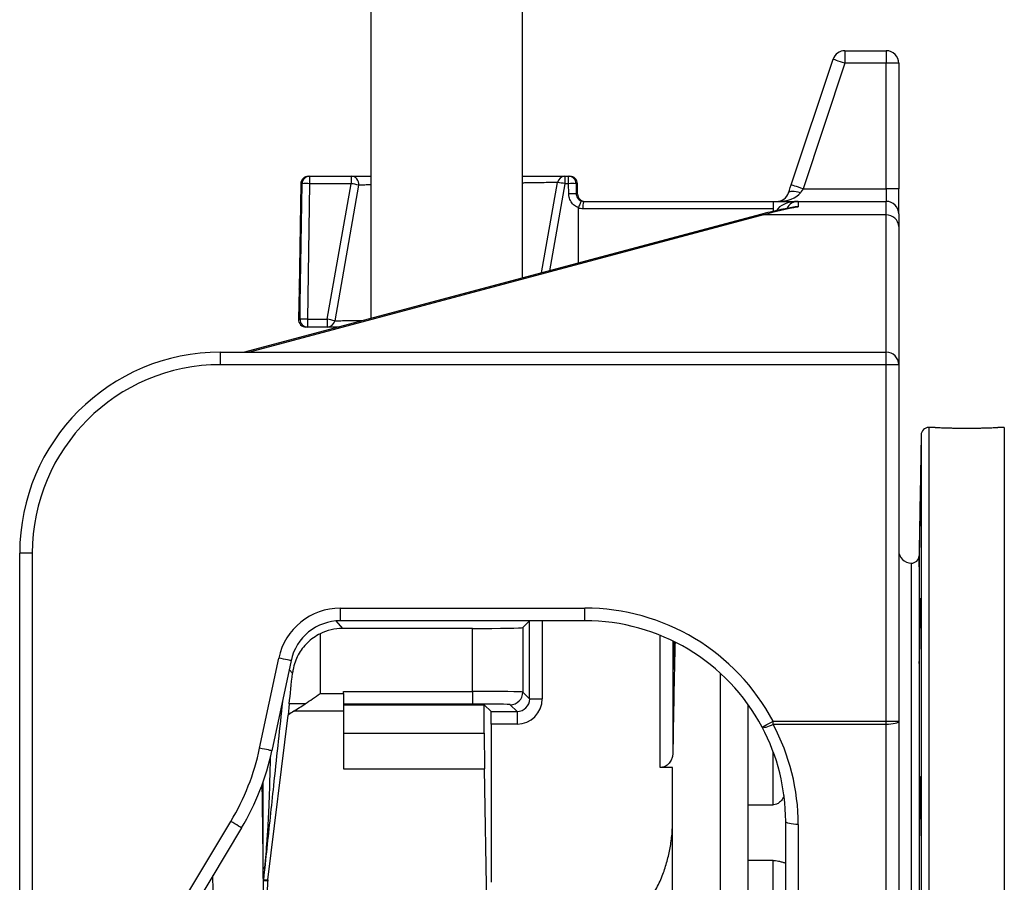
# Model space of a CAD drawing. Header units: millimetres. Extents: x 2731 to 14496, y 2048 to 15393.
# Tile 4 of 13: x 5756 to 7716, y 4368 to 6085. Entities that reach past the tile are written whole.
import ezdxf

# ---------------------------------------------------------------- set-up
doc = ezdxf.new("R2010")
doc.units = ezdxf.units.MM
doc.header["$LTSCALE"] = 5

msp = doc.modelspace()

# ---------------------------------------------------------------- linework, layer by layer
at = {"color": 7, "linetype": 'Continuous', "lineweight": 25}
for p, q in [((6455.5, 8212.5), (6455.5, 5490.3)), ((6757, 5570.7), (6757, 8212.5)), ((7399.2, 6023.2), (7399.2, 5998.2)), ((7399.2, 6023.2), (7481.2, 6023.2)), ((7481.2, 6023.2), (7481.2, 5998.2)), ((7292.2, 5756.1), (7375.5, 6006.1)), ((7399.2, 5998.2), (7315.9, 5748.2)), ((7481.2, 5998.2), (7399.2, 5998.2)), ((7506.2, 5998.2), (7481.2, 5998.2)), ((7481.2, 5748.2), (7481.2, 5998.2)), ((7506.2, 5998.2), (7506.2, 5748.2)), ((6330.9, 5773.2), (6333.3, 5773.2)), ((6333.3, 5773.2), (6333.3, 5758.5)), ((6333.3, 5773.2), (6416.2, 5773.2)), ((6416.2, 5773.2), (6416.2, 5758.5)), ((6841.7, 5773.2), (6841.7, 5758.5)), ((6841.7, 5773.2), (6849.1, 5773.2)), ((6849.1, 5758.5), (6849.1, 5773.2)), ((6849.1, 5773.2), (6851.5, 5773.2)), ((6315.9, 5758.5), (6312.3, 5548.3)), ((6333.3, 5758.5), (6329.3, 5488.5)), ((6416.2, 5758.5), (6333.3, 5758.5)), ((6368.6, 5488.5), (6416.2, 5758.5)), ((6431, 5755.6), (6383.4, 5485.6)), ((6795.2, 5580.9), (6826.9, 5760.8)), ((6849.1, 5758.5), (6841.7, 5758.5)), ((6849.4, 5738), (6849.1, 5758.5)), ((6863.9, 5758.5), (6864.2, 5738)), ((6866.8, 5738), (6866.5, 5758.5)), ((7315.9, 5748.2), (7481.2, 5748.2)), ((7481.2, 5748.2), (7481.2, 5723.2)), ((7506.2, 5748.2), (7481.2, 5748.2)), ((7506.2, 5698.2), (7506.2, 5748.2)), ((6868.4, 5600.5), (6868.5, 5709.9)), ((6868.5, 5709.9), (6868.6, 5710.5)), ((7256.2, 5708.5), (6877.5, 5708.5)), ((6879.4, 5723.2), (7256.2, 5723.2)), ((7256.2, 5723.2), (7256.2, 5708.5)), ((7256.2, 5723.2), (7306.2, 5723.2)), ((7256.2, 5708.5), (7256.2, 5703.3)), ((7306.2, 5723.2), (7306.2, 5712.1)), ((7306.2, 5723.2), (7481.2, 5723.2)), ((7481.2, 5696.3), (7481.2, 5723.2)), ((7230.8, 5697.1), (6203.8, 5423.2)), ((7481.2, 5696.3), (7237.2, 5696.3)), ((7481.2, 5423.2), (7481.2, 5696.3)), ((7506.2, 5698.2), (7506.2, 5672.9)), ((7506.2, 5672.9), (7506.2, 5398.2)), ((6312.3, 5548.2), (6311.2, 5488.5)), ((6312.3, 5551.2), (6312.3, 5548.2)), ((6312.3, 5548.2), (6312.3, 5549.3)), ((6312.3, 5548.2), (6312.3, 5548.2)), ((6329.3, 5473.2), (6326.2, 5473.2)), ((6329.3, 5488.5), (6368.6, 5488.5)), ((6329.3, 5488.5), (6329.3, 5473.2)), ((6368.6, 5473.2), (6329.3, 5473.2)), ((6368.6, 5488.5), (6368.6, 5473.2)), ((6156.2, 5398.2), (6156.2, 5423.2)), ((6156.2, 5423.2), (7481.2, 5423.2)), ((7481.2, 5398.2), (7481.2, 5423.2)), ((7481.2, 5398.2), (6156.2, 5398.2)), ((7506.2, 5398.2), (7481.2, 5398.2)), ((7481.2, 4688.5), (7481.2, 5398.2)), ((7506.2, 5398.2), (7506.2, 4688.5)), ((7578.9, 5273.2), (7565.9, 5273.2)), ((7716.5, 5273.2), (7703.7, 5273.2)), ((7550.9, 5258.5), (7546.7, 5018)), ((5781.2, 5023.2), (5756.2, 5023.2)), ((5756.2, 4098.7), (5756.2, 5023.2)), ((5781.2, 5023.2), (5781.2, 4098.7)), ((7531.2, 5003.2), (7531.2, 2593.2)), ((6394.7, 4888.7), (6394.7, 4913.7)), ((6394.7, 4913.7), (6881.2, 4913.7)), ((6881.2, 4888.7), (6881.2, 4913.7)), ((6881.2, 4888.7), (6394.7, 4888.7)), ((6771.5, 4888.5), (6757.9, 4874.9)), ((6771.5, 4888.5), (6771.6, 4888.7)), ((6771.5, 4732.9), (6771.5, 4888.5)), ((6354.5, 4862.8), (6354.5, 4743.9)), ((6657.9, 4873.2), (6399, 4873.2)), ((6657.9, 4747.8), (6657.9, 4873.2)), ((6757.9, 4874.9), (6757.9, 4746.5)), ((7056.6, 4848.1), (7056.6, 4625.4)), ((6233.9, 4635), (6272, 4814.3)), ((6296.5, 4809.1), (6258.3, 4629.8)), ((7151.2, 3805.9), (7151.2, 4783.8)), ((6354.5, 4743.9), (6401.2, 4743.9)), ((6401.2, 4747.8), (6657.9, 4747.8)), ((6401.2, 4743.9), (6401.2, 4747.8)), ((6401.2, 4743.9), (6401.2, 4708.6)), ((6657.9, 4747.8), (6657.9, 4722.8)), ((6757.9, 4746.5), (6771.5, 4732.9)), ((6771.5, 4732.9), (6796.5, 4732.9)), ((6292.8, 4722.9), (6290.4, 4700.4)), ((6401.2, 4708.6), (6302, 4708.6)), ((6657.9, 4722.8), (6401.2, 4722.8)), ((6401.2, 4721.5), (6681.2, 4721.5)), ((6401.2, 4708.6), (6401.2, 4593.9)), ((6681.2, 4721.5), (6694.7, 4708)), ((6681.2, 4664.7), (6681.2, 4721.5)), ((6694.7, 4708), (6746.5, 4708)), ((6746.5, 4708), (6732.9, 4721.5)), ((6746.5, 4708), (6746.5, 4683)), ((7206.2, 3446.1), (7206.2, 4721.8)), ((7206.2, 4522.1), (7206.2, 4721.8)), ((6250.2, 4372.9), (6290.4, 4700.4)), ((7256.3, 4682.1), (7256.3, 4688.5)), ((7256.3, 4688.5), (7481.2, 4688.5)), ((7481.2, 4682.1), (7481.2, 4688.5)), ((7481.2, 4688.5), (7506.2, 4688.5)), ((7506.2, 4688.5), (7506.2, 3439.1)), ((6695.2, 4367.9), (6695.2, 4683)), ((6746.5, 4683), (6695.2, 4683)), ((7481.2, 4682.1), (7256.3, 4682.1)), ((7481.2, 3432.6), (7481.2, 4682.1)), ((6401.2, 4664.7), (6681.2, 4664.7)), ((6401.2, 4593.9), (6681.7, 4593.9)), ((6688.3, 4216.4), (6681.7, 4593.9)), ((7056.2, 4596.3), (7031.6, 4596.3)), ((7056.2, 3805.9), (7056.2, 4596.3)), ((7206.2, 4522.1), (7256.2, 4522.1)), ((6007.2, 4207.6), (6176.5, 4489.2)), ((7281.2, 3551), (7281.2, 4489.5)), ((6197.9, 4476.3), (6028.7, 4194.7)), ((7306.2, 4483.1), (7306.2, 3432.6)), ((7256.2, 4411.3), (7206.2, 4411.3)), ((7206.2, 4098.3), (7206.2, 4411.3)), ((7256.2, 4098.3), (7256.2, 4411.3)), ((6241.5, 4373.1), (6241.6, 4373.3)), ((6241.6, 4373.3), (6250.2, 4372.9)), ((6241.5, 4370.7), (6241.4, 4370.7)), ((6250, 4370.2), (6241.5, 4370.7)), ((6247.4, 4216.4), (6250, 4370.2))]:
    msp.add_line(p, q, dxfattribs=at)
at = {"color": 8, "linetype": 'Continuous', "lineweight": 25}
for p, q in [((6318.5, 5758.5), (6315.9, 5758.5)), ((6841.7, 5758.5), (6811.1, 5585.2)), ((6866.5, 5758.5), (6863.9, 5758.5)), ((6864.2, 5738), (6866.8, 5738)), ((7237.2, 5696.3), (6213.4, 5423.2)), ((6311.2, 5488.5), (6314.4, 5488.5)), ((7565.9, 5273.2), (7565.9, 2323.2)), ((7716.5, 5273.2), (7716.5, 2323.2)), ((7550.9, 5258.5), (7550.9, 2338)), ((7546.7, 5018), (7546.7, 2578.5)), ((6385.5, 4888.2), (6399, 4873.2)), ((6771.5, 4888.5), (6389, 4888.5)), ((6796.5, 4888.7), (6796.5, 4732.9)), ((7031.6, 4596.3), (7031.6, 4859.3)), ((7059.7, 4791.7), (7059.7, 4846.6)), ((6299.3, 4784), (6292.7, 4791.3)), ((7256.2, 4522.1), (7256.2, 4628.1))]:
    msp.add_line(p, q, dxfattribs=at)
at = {"color": 7, "linetype": 'Continuous', "lineweight": 25, "flags": 128}
for points in [[(7399.2, 5998.2), (7394.6, 5999.8), (7390.1, 6001.3), (7386, 6002.6), (7382.5, 6003.8), (7379.5, 6004.8), (7377.3, 6005.5), (7376, 6006), (7375.5, 6006.1)], [(6314.4, 5488.5), (6314.9, 5518.5), (6316.7, 5638.5), (6318.5, 5758.5)], [(7286.9, 5740.3), (7288.6, 5745.5), (7290.4, 5750.8), (7292.2, 5756.1)], [(7315.9, 5748.2), (7311.3, 5749.8), (7306.8, 5751.3), (7302.7, 5752.6), (7299.1, 5753.8), (7296.2, 5754.8), (7294, 5755.5), (7292.6, 5756), (7292.2, 5756.1)], [(7315.9, 5748.2), (7314.1, 5745.6), (7312.3, 5742.9), (7310.6, 5740.3)], [(7310.6, 5740.3), (7306.3, 5741.5), (7302.1, 5742.4), (7298.1, 5742.9), (7294.6, 5743.1), (7291.7, 5742.9), (7289.3, 5742.4), (7287.7, 5741.5), (7286.9, 5740.3)], [(6296.5, 4809.1), (6296.1, 4809.2), (6294.7, 4809.5), (6292.5, 4810), (6289.4, 4810.6), (6285.7, 4811.4), (6281.5, 4812.3), (6276.8, 4813.3), (6272, 4814.3)], [(7234.2, 4676.8), (7234.6, 4677), (7235.8, 4677.6), (7237.9, 4678.7), (7240.6, 4680.2), (7243.9, 4682), (7247.8, 4684), (7251.9, 4686.2), (7256.3, 4688.5)], [(7506.2, 4688.5), (7505.7, 4687.3), (7504.3, 4686.1), (7502, 4684.9), (7498.9, 4684), (7495.1, 4683.1), (7490.8, 4682.5), (7486.1, 4682.2), (7481.2, 4682.1)], [(7256.3, 4682.1), (7252.2, 4680.2), (7248.4, 4678.5), (7244.7, 4677.2), (7241.5, 4676.3), (7238.7, 4675.8), (7236.5, 4675.7), (7235, 4676), (7234.2, 4676.8)], [(6258.3, 4629.8), (6257.9, 4629.8), (6256.6, 4630.1), (6254.4, 4630.6), (6251.3, 4631.3), (6247.6, 4632), (6243.3, 4633), (6238.7, 4633.9), (6233.9, 4635)], [(6197.9, 4476.3), (6197.5, 4476.5), (6196.4, 4477.3), (6194.4, 4478.4), (6191.8, 4480), (6188.5, 4482), (6184.8, 4484.2), (6180.7, 4486.7), (6176.5, 4489.2)], [(7306.2, 4483.1), (7301.3, 4483.2), (7296.6, 4483.6), (7292.3, 4484.2), (7288.5, 4485), (7285.4, 4485.9), (7283.1, 4487.1), (7281.7, 4488.3), (7281.2, 4489.5)]]:
    msp.add_lwpolyline(points, dxfattribs=at)
at = {"color": 8, "linetype": 'Continuous', "lineweight": 25, "flags": 128}
msp.add_lwpolyline([(7230.8, 5697.1), (7233.8, 5697.3), (7237.2, 5696.3)], dxfattribs=at)
at = {"color": 7, "linetype": 'Continuous', "lineweight": 25}
for centre, radius, start, end in [((7399.2, 5998.2), 25, 90, 161.5651), ((7481.2, 5998.2), 25, 0, 90), ((6330.9, 5758.2), 15, 90, 179), ((6333.4, 5758.3), 14.9, 90.2609, 179.2698), ((6416.2, 5758.2), 15, 350, 90), ((6841.7, 5758.2), 15, 90, 170), ((6849, 5758.3), 14.9, 0.7291, 89.7403), ((6851.5, 5758.2), 15, 1, 90), ((6325.9, 5472.5), 286.1, 88.512, 91.488), ((6381.8, 5541.8), 219.4, 77.0525, 80.9837), ((6800.3, 5545), 217.5, 79.0169, 82.9584), ((6856.5, 5472.5), 286.1, 88.512, 91.488), ((6856.8, 5451.3), 286.8, 88.5157, 91.4843), ((6881.8, 5738.2), 15, 181, 270), ((7263.2, 5748.2), 25, 270, 341.5651), ((6908.1, 5712.1), 30.8, 158.7372, 186.6836), ((7306.2, 5698.2), 25, 90, 153.5494), ((7481.2, 5698.2), 25, 0, 90), ((7482, 5672.1), 24.2, 2.0679, 91.9288), ((6326.2, 5488.2), 15, 179, 270), ((6321.9, 5194.1), 294.5, 88.5576, 91.4424), ((6329.4, 5488.1), 14.9, 178.679, 269.6617), ((6334.2, 5271.9), 219.3, 77.0528, 80.9843), ((6368.6, 5488.2), 15, 270, 350), ((6156.2, 5023.2), 400, 90, 180), ((7481.2, 5398.2), 25, 0, 90), ((6156.2, 5023.2), 375, 90, 180), ((7565.9, 5258.2), 15, 90, 179), ((7531.2, 5028.2), 25, 180, 270), ((7531.8, 5018.2), 15, 267.9121, 359), ((6394.7, 4788.2), 125.4, 90, 168), ((6394.7, 4788.2), 100.4, 90, 168), ((6732.9, 4746.5), 25, 270.02, 359.9802), ((5769.7, 4733.6), 474.6, 329, 348), ((5769.7, 4733.6), 499.6, 329, 348), ((6244.5, 4393.7), 3.57, 102.0684, 157.91), ((6265.5, 4370.6), 24.1, 174.1655, 179.8383), ((6266.5, 4370.7), 25, 174.0097, 180.0094)]:
    msp.add_arc(centre, radius, start, end, dxfattribs=at)
for centre, major_axis, ratio, start_param, end_param in [((7263.2, 5748.2), (50, 0), 0.5, 4.712389, 5.961435), ((7433.7, 5323.2), (544.4, 0), 0.734815, 1.807271, 1.94013), ((6881.2, 4488.6), (0, 425.1), 0.999848, 5.202055, 6.283185), ((6881.2, 4488.6), (0, 400.1), 0.999829, 5.202055, 6.283185), ((6399, 4773.2), (-66.9, 74.3), 0.999724, 5.550284, 6.011648), ((6657.9, 4875), (100, 0), 0.017455, 4.712389, 6.265732), ((7073.2, 3798.2), (0, 1260), 0.017455, 0.588912, 0.662487), ((6354.5, 5322.9), (100, 951.6), 0.001824, 4.030291, 4.11053), ((7073.2, 3798.2), (0, 1260), 0.017455, 0.662487, 0.854609), ((6657.9, 4746.5), (100, 0), 0.013091, 0.017453, 1.570796), ((6746.5, 4733), (17.7, -17.7), 0.999087, 5.497939, 7.068431), ((6746.5, 4733), (35.4, -35.4), 0.999695, 5.497939, 7.068431), ((6354.5, 4721.5), (100, 0), 0.017455, 1.872844, 2.235537), ((6657.9, 4721.5), (75, 0), 0.017455, 0.017453, 1.570796), ((6694.7, 4683), (0, 25), 0.017455, 4.712389, 6.265732), ((6881.2, 4489.5), (400, 0), 0.995224, 0, 0.489666), ((6881.2, 4483.1), (425, 0), 0.995496, 0, 0.489666), ((6682.9, 4664.7), (0, 100), 0.017455, 1.570796, 2.356194), ((6275, 4370.2), (18.4, 17.2), 0.982689, 2.277667, 2.38237), ((6223.4, 3798.2), (0, 1180), 0.017455, 3.227182, 5.218907)]:
    msp.add_ellipse(centre, major_axis=major_axis, ratio=ratio, start_param=start_param, end_param=end_param, dxfattribs=at)
at = {"color": 8, "linetype": 'Continuous', "lineweight": 25}
for centre, major_axis, ratio, start_param, end_param in [((7306.2, 5698.2), (45, 0), 0.555556, 1.570796, 2.879759), ((6223.4, 3798.2), (0, 1180), 0.017455, 5.242623, 5.417266), ((6123.5, 3798.2), (0, 1080), 0.019071, 3.230204, 5.282692)]:
    msp.add_ellipse(centre, major_axis=major_axis, ratio=ratio, start_param=start_param, end_param=end_param, dxfattribs=at)
at = {"color": 7, "linetype": 'Continuous', "lineweight": 25}
for points, knots in [([(6416.2, 5773.2), (6416.8, 5773.2), (6417.8, 5773.2), (6426.2, 5773.2), (6438.4, 5773.2), (6450, 5773.2), (6455.5, 5773.2)], [0, 0, 0, 0, 0.258589, 0.517179, 0.775763, 1, 1, 1, 1]), ([(6757, 5773.2), (6761.5, 5773.2), (6775.1, 5773.2), (6794.2, 5773.2), (6813.7, 5773.2), (6828.3, 5773.2), (6836.8, 5773.2), (6841, 5773.2), (6841.5, 5773.2), (6841.7, 5773.2)], [0, 0, 0, 0, 0.08701, 0.259236, 0.431459, 0.603483, 0.775505, 0.887753, 1, 1, 1, 1]), ([(6868.6, 5710.5), (6868.6, 5710.5), (6865.8, 5711.6), (6860.1, 5714.8), (6853.5, 5722.2), (6850, 5730.5), (6849.5, 5735.9), (6849.4, 5738)], [0, 0, 0, 0, 0.003205, 0.253299, 0.540336, 0.824911, 1, 1, 1, 1]), ([(6864.2, 5738), (6864.3, 5736.9), (6864.5, 5734.2), (6866.4, 5730.1), (6869.8, 5726.2), (6872.9, 5724.8), (6874.4, 5724.1)], [0, 0, 0, 0, 0.169433, 0.445428, 0.725921, 1, 1, 1, 1]), ([(6874.4, 5724.1), (6874.4, 5724.1), (6874.4, 5724.1), (6874.1, 5723.8), (6873.3, 5722.5), (6872, 5719.4), (6870.3, 5715.3), (6869.2, 5712.1), (6868.6, 5710.5)], [0, 0, 0, 0, 0.005143, 0.109378, 0.332271, 0.554802, 0.777402, 1, 1, 1, 1]), ([(7296.3, 5711.4), (7292.3, 5710.7), (7277, 5708.1), (7255.1, 5703.4), (7237.3, 5698.8), (7230.8, 5697.1)], [0, 0, 0, 0, 0.181552, 0.698243, 1, 1, 1, 1]), ([(6391.3, 5473.2), (6387, 5473.2), (6378, 5473.2), (6370.3, 5473.2), (6369.2, 5473.2), (6368.6, 5473.2)], [0, 0, 0, 0, 0.3132356, 0.6566177, 1, 1, 1, 1]), ([(7578.9, 5273.2), (7578.9, 5273.2), (7578.6, 5273.2), (7580.1, 5273.2), (7583.3, 5273), (7588.2, 5272.9), (7594.7, 5272.6), (7602.4, 5272.4), (7611.2, 5272.2), (7620.9, 5272), (7631.2, 5271.9), (7641.7, 5271.9), (7652.3, 5271.9), (7662.4, 5272), (7672.1, 5272.2), (7680.8, 5272.4), (7688.4, 5272.7), (7694.7, 5272.9), (7699.5, 5273.1), (7703, 5273.2), (7703.4, 5273.2), (7703.7, 5273.2)], [0, 0, 0, 0, 0.019125, 0.073557, 0.126435, 0.180845, 0.233756, 0.288199, 0.341143, 0.395624, 0.448548, 0.50301, 0.555894, 0.610312, 0.663196, 0.717614, 0.770539, 0.825, 0.877943, 0.932423, 1, 1, 1, 1]), ([(7547.3, 5015), (7547.3, 5012.6), (7547.2, 5007.7), (7547, 5002.1), (7546.9, 4998.2), (7546.8, 4996.1), (7546.8, 4995.8), (7546.8, 4997.3), (7546.8, 5000.7), (7546.9, 5005.8), (7547, 5012.4), (7547.1, 5020.4), (7547.2, 5029.6), (7547.4, 5039.7), (7547.6, 5050.3), (7547.7, 5061.3), (7547.9, 5072.3), (7548.1, 5082.9), (7548.3, 5092.9), (7548.5, 5102), (7548.6, 5110), (7548.8, 5116.5), (7548.9, 5121.5), (7549, 5124.8), (7549, 5126.2), (7549.1, 5125.8), (7549.1, 5123.6), (7549, 5119.6), (7549, 5113.9), (7548.9, 5106.7), (7548.8, 5098.2), (7548.6, 5088.7), (7548.5, 5078.4), (7548.3, 5067.5), (7548.1, 5056.5), (7547.9, 5045.7), (7547.7, 5035.2), (7547.5, 5024.6), (7547.4, 5018.5), (7547.3, 5015)], [0, 0, 0, 0, 0.026847, 0.053694, 0.080541, 0.107388, 0.134232, 0.161077, 0.187918, 0.214759, 0.241601, 0.268442, 0.295287, 0.322131, 0.34898, 0.375829, 0.402681, 0.429534, 0.456387, 0.483241, 0.510093, 0.536945, 0.563794, 0.590643, 0.617488, 0.644333, 0.671176, 0.698018, 0.72486, 0.751702, 0.778546, 0.805389, 0.832236, 0.859083, 0.885934, 0.912785, 0.939638, 0.966491, 1, 1, 1, 1]), ([(7547.7, 4822.8), (7547.7, 4819.8), (7547.6, 4817.1), (7547.5, 4813.5), (7547.5, 4812.4), (7547.4, 4810.4), (7547.4, 4809.5), (7547.3, 4807.1), (7547.2, 4805.8), (7547.1, 4804.6), (7547.1, 4804.3), (7547, 4803.9), (7547, 4803.7), (7547, 4803.7), (7546.9, 4804.2), (7546.9, 4805.4), (7546.9, 4805.9), (7546.8, 4807.2), (7546.8, 4808.6), (7546.8, 4810.4), (7546.8, 4812.4), (7546.8, 4813.5), (7546.8, 4817.1), (7546.8, 4819.8), (7546.8, 4824.2), (7546.8, 4825.8), (7546.9, 4829.1), (7546.9, 4830.9), (7546.9, 4836.2), (7547, 4839.9), (7547, 4845.8), (7547, 4847.8), (7547.1, 4851.9), (7547.1, 4854), (7547.2, 4860.2), (7547.3, 4864.4), (7547.4, 4873), (7547.5, 4877.2), (7547.6, 4883.5), (7547.6, 4885.5), (7547.7, 4889.6), (7547.7, 4891.6), (7547.8, 4897.5), (7547.9, 4901.3), (7548, 4906.6), (7548, 4908.3), (7548.1, 4911.6), (7548.1, 4913.2), (7548.3, 4917.7), (7548.3, 4920.4), (7548.4, 4923.9), (7548.5, 4925), (7548.5, 4927.1), (7548.6, 4928.9), (7548.6, 4930.3), (7548.7, 4931.5), (7548.7, 4932.1), (7548.8, 4933.3), (7548.8, 4933.7), (7548.9, 4933.8), (7548.9, 4933.7), (7549, 4933.2), (7549, 4932.9), (7549, 4931.7), (7549, 4930.5), (7549.1, 4928), (7549.1, 4927.1), (7549.1, 4925.1), (7549.1, 4924), (7549.1, 4920.5), (7549.1, 4917.8), (7549, 4913.3), (7549, 4911.7), (7549, 4908.4), (7549, 4905), (7549, 4901.4), (7548.9, 4897.6), (7548.9, 4895.7), (7548.8, 4889.7), (7548.8, 4885.7), (7548.7, 4877.4), (7548.6, 4873.1), (7548.5, 4864.6), (7548.5, 4860.4), (7548.4, 4854.1), (7548.3, 4852), (7548.3, 4847.9), (7548.2, 4843.9), (7548.1, 4840.1), (7548, 4836.3), (7548, 4834.5), (7547.9, 4829.1), (7547.8, 4825.8), (7547.7, 4822.8)], [0, 0, 0, 0, 0.03125, 0.03125, 0.046875, 0.046875, 0.0625, 0.0625, 0.09375, 0.09375, 0.109375, 0.109375, 0.125, 0.125, 0.15625, 0.15625, 0.171875, 0.171875, 0.1875, 0.203125, 0.203125, 0.21875, 0.21875, 0.25, 0.25, 0.265625, 0.265625, 0.28125, 0.28125, 0.3125, 0.3125, 0.328125, 0.328125, 0.34375, 0.34375, 0.375, 0.375, 0.40625, 0.40625, 0.421875, 0.421875, 0.4375, 0.4375, 0.46875, 0.46875, 0.484375, 0.484375, 0.5, 0.5, 0.53125, 0.53125, 0.546875, 0.546875, 0.5625, 0.578125, 0.578125, 0.59375, 0.59375, 0.625, 0.625, 0.640625, 0.640625, 0.65625, 0.65625, 0.6875, 0.6875, 0.703125, 0.703125, 0.71875, 0.71875, 0.75, 0.75, 0.765625, 0.765625, 0.78125, 0.796875, 0.796875, 0.8125, 0.8125, 0.84375, 0.84375, 0.875, 0.875, 0.90625, 0.90625, 0.921875, 0.921875, 0.9375, 0.953125, 0.953125, 0.96875, 0.96875, 1, 1, 1, 1]), ([(6354.5, 4862.8), (6349.9, 4860.2), (6340.7, 4855.1), (6328.7, 4845), (6318.5, 4833.5), (6310.2, 4820.6), (6304, 4806.4), (6300.6, 4794), (6299.6, 4786.4), (6299.3, 4784)], [0, 0, 0, 0, 0.1549468, 0.3100796, 0.4640227, 0.6180077, 0.7731513, 0.9281584, 1, 1, 1, 1]), ([(6324.7, 4723.2), (6329.6, 4726.5), (6339.4, 4733.3), (6349.4, 4740.3), (6354.4, 4743.9), (6354.5, 4743.9)], [0, 0, 0, 0, 0.494066, 0.996137, 1, 1, 1, 1]), ([(6302, 4708.6), (6298.3, 4706.2), (6294.3, 4703.6), (6290.8, 4700.7), (6290.4, 4700.4)], [0, 0, 0, 0, 0.900408, 1, 1, 1, 1]), ([(6302, 4708.6), (6305.6, 4710.9), (6313, 4715.5), (6320.8, 4720.6), (6324.7, 4723.2)], [0, 0, 0, 0, 0.496416, 1, 1, 1, 1]), ([(7056.6, 4625.4), (7056.4, 4623), (7056.1, 4618.2), (7053.3, 4610.7), (7048.8, 4603.9), (7042.6, 4599.1), (7036.8, 4596.7), (7033.2, 4596.4), (7031.6, 4596.3)], [0, 0, 0, 0, 0.192514, 0.384839, 0.615055, 0.78156, 0.906153, 1, 1, 1, 1]), ([(7548.2, 4467.6), (7548.1, 4464.5), (7548, 4461.8), (7547.9, 4458.3), (7547.9, 4457.2), (7547.8, 4455.2), (7547.8, 4454.3), (7547.7, 4451.8), (7547.6, 4450.6), (7547.5, 4449.4), (7547.5, 4449.1), (7547.4, 4448.6), (7547.4, 4448.5), (7547.3, 4448.5), (7547.2, 4448.9), (7547.1, 4450.2), (7547.1, 4450.7), (7547, 4451.9), (7547, 4453.4), (7547, 4455.2), (7546.9, 4457.2), (7546.9, 4458.3), (7546.9, 4461.8), (7546.8, 4464.5), (7546.8, 4469), (7546.8, 4470.6), (7546.8, 4473.9), (7546.8, 4475.6), (7546.8, 4480.9), (7546.8, 4484.7), (7546.8, 4490.6), (7546.8, 4492.6), (7546.9, 4496.7), (7546.9, 4498.7), (7546.9, 4505), (7547, 4509.2), (7547, 4517.8), (7547.1, 4522), (7547.2, 4528.2), (7547.2, 4530.3), (7547.3, 4534.4), (7547.3, 4536.4), (7547.4, 4542.3), (7547.5, 4546.1), (7547.6, 4551.4), (7547.6, 4553.1), (7547.7, 4556.4), (7547.7, 4558), (7547.8, 4562.5), (7547.9, 4565.2), (7548, 4568.7), (7548, 4569.8), (7548.1, 4571.8), (7548.2, 4573.7), (7548.3, 4575.1), (7548.3, 4576.3), (7548.4, 4576.8), (7548.5, 4578.1), (7548.5, 4578.5), (7548.6, 4578.5), (7548.6, 4578.4), (7548.7, 4578), (7548.7, 4577.7), (7548.8, 4576.5), (7548.8, 4575.2), (7548.9, 4572.8), (7548.9, 4571.9), (7549, 4569.9), (7549, 4568.8), (7549, 4565.3), (7549, 4562.6), (7549.1, 4558), (7549.1, 4556.4), (7549.1, 4553.2), (7549.1, 4549.8), (7549.1, 4546.1), (7549.1, 4542.4), (7549.1, 4540.4), (7549, 4534.5), (7549, 4530.5), (7549, 4522.1), (7548.9, 4517.8), (7548.8, 4509.3), (7548.8, 4505.1), (7548.7, 4498.9), (7548.7, 4496.8), (7548.6, 4492.7), (7548.6, 4488.7), (7548.5, 4484.9), (7548.5, 4481.1), (7548.4, 4479.3), (7548.3, 4473.9), (7548.3, 4470.6), (7548.2, 4467.6)], [0, 0, 0, 0, 0.03125, 0.03125, 0.046875, 0.046875, 0.0625, 0.0625, 0.09375, 0.09375, 0.109375, 0.109375, 0.125, 0.125, 0.15625, 0.15625, 0.171875, 0.171875, 0.1875, 0.203125, 0.203125, 0.21875, 0.21875, 0.25, 0.25, 0.265625, 0.265625, 0.28125, 0.28125, 0.3125, 0.3125, 0.328125, 0.328125, 0.34375, 0.34375, 0.375, 0.375, 0.40625, 0.40625, 0.421875, 0.421875, 0.4375, 0.4375, 0.46875, 0.46875, 0.484375, 0.484375, 0.5, 0.5, 0.53125, 0.53125, 0.546875, 0.546875, 0.5625, 0.578125, 0.578125, 0.59375, 0.59375, 0.625, 0.625, 0.640625, 0.640625, 0.65625, 0.65625, 0.6875, 0.6875, 0.703125, 0.703125, 0.71875, 0.71875, 0.75, 0.75, 0.765625, 0.765625, 0.78125, 0.796875, 0.796875, 0.8125, 0.8125, 0.84375, 0.84375, 0.875, 0.875, 0.90625, 0.90625, 0.921875, 0.921875, 0.9375, 0.953125, 0.953125, 0.96875, 0.96875, 1, 1, 1, 1]), ([(7277.9, 4540.2), (7277.2, 4538.5), (7275.4, 4533.6), (7270.1, 4527.6), (7263.5, 4523.3), (7258.8, 4522.1), (7256.5, 4522.1), (7256.2, 4522.1)], [0, 0, 0, 0, 0.1899807, 0.5345764, 0.771638, 0.9666135, 1, 1, 1, 1]), ([(6982.1, 4307.8), (6987, 4311.2), (6997, 4318), (7011.3, 4334.7), (7025.2, 4356.6), (7036.9, 4383), (7045.5, 4409.7), (7051.5, 4436.5), (7055.4, 4464.1), (7056, 4482.8), (7056.2, 4492.2)], [0, 0, 0, 0, 0.086138, 0.175916, 0.3178, 0.463202, 0.595178, 0.727186, 0.863599, 1, 1, 1, 1]), ([(7256.2, 4411.3), (7257.9, 4411.2), (7261.6, 4411.1), (7267.9, 4410.1), (7274.5, 4408.4), (7280, 4406.6), (7280.8, 4406.2), (7281.2, 4406)], [0, 0, 0, 0, 0.110946, 0.252182, 0.460636, 0.732547, 1, 1, 1, 1]), ([(6241.4, 4370.7), (6241.4, 4370.7), (6241.4, 4370.7), (6241.3, 4371.2), (6241.3, 4372.8), (6241.2, 4377.7), (6241.2, 4385.4), (6241.2, 4391.8), (6241.2, 4395)], [0, 0, 0, 0, 0.030268, 0.060383, 0.116383, 0.287848, 0.643399, 1, 1, 1, 1]), ([(6243.8, 4397.1), (6243.6, 4395.5), (6243, 4388.9), (6242.2, 4381.1), (6241.7, 4374.9), (6241.5, 4373.3), (6241.5, 4373), (6241.5, 4373), (6241.5, 4373), (6241.5, 4373), (6241.5, 4373), (6241.5, 4373.1), (6241.5, 4373.1), (6241.5, 4373.1), (6241.5, 4373.1)], [0, 0, 0, 0, 0.205379, 0.81184, 0.957196, 0.994214, 0.995845, 0.996345, 0.996732, 0.997119, 0.997577, 0.99836, 0.999986, 1, 1, 1, 1])]:
    msp.add_open_spline(points, degree=3, knots=knots, dxfattribs=at)
at = {"color": 8, "linetype": 'Continuous', "lineweight": 25}
for points, knots in [([(6455.5, 5756), (6454.7, 5756), (6448.3, 5755.9), (6441.3, 5755.8), (6434.2, 5755.7), (6431.4, 5755.6), (6431.1, 5755.6), (6431, 5755.6)], [0, 0, 0, 0, 0.04362, 0.365273, 0.609506, 0.857995, 1, 1, 1, 1]), ([(6826.9, 5760.8), (6826.7, 5760.8), (6826.3, 5760.8), (6822.5, 5760.8), (6814.6, 5760.7), (6801.2, 5760.5), (6783.1, 5760.2), (6768.1, 5760), (6758.3, 5759.8), (6757, 5759.8)], [0, 0, 0, 0, 0.118442, 0.23834, 0.418331, 0.603576, 0.783739, 0.969146, 1, 1, 1, 1]), ([(7293.3, 5710.9), (7295.2, 5711.7), (7299.2, 5713.3), (7303.8, 5712.7), (7306.2, 5712.1), (7306.2, 5712.1)], [0, 0, 0, 0, 0.464246, 0.994127, 1, 1, 1, 1]), ([(7306.2, 5712.1), (7306.2, 5712.1), (7302.8, 5712.2), (7299.6, 5711.7), (7296.3, 5711.2)], [0, 0, 0, 0, 0.01308, 1, 1, 1, 1]), ([(6383.4, 5485.6), (6383.9, 5485.6), (6384.8, 5485.6), (6392.4, 5485.8), (6404.6, 5485.9), (6420.6, 5486.2), (6434.3, 5486.4), (6440.9, 5486.5)], [0, 0, 0, 0, 0.199502, 0.404822, 0.604294, 0.809563, 1, 1, 1, 1]), ([(6279.5, 4729.2), (6279.1, 4725.7), (6275.9, 4695.6), (6269.9, 4639.2), (6262, 4565.7), (6254.7, 4497.8), (6248.1, 4435.5), (6243.7, 4393.9), (6241.5, 4373.1)], [0, 0, 0, 0, 0.029625, 0.252346, 0.475534, 0.650775, 0.825601, 1, 1, 1, 1]), ([(6254.9, 4617.4), (6254.6, 4602.8), (6254, 4576.5), (6253, 4544.3), (6251.9, 4515.2), (6250.5, 4486.1), (6248.5, 4453.8), (6246.2, 4424.1), (6244.6, 4406.1), (6243.8, 4397.1)], [0, 0, 0, 0, 0.199394, 0.357943, 0.437218, 0.595769, 0.754322, 0.877152, 1, 1, 1, 1]), ([(6241.2, 4395), (6241.2, 4404.2), (6241.1, 4422.5), (6241.1, 4450.3), (6241.1, 4478.1), (6241, 4515.2), (6241, 4545.5), (6241, 4566.4), (6241, 4568.8)], [0, 0, 0, 0, 0.159976, 0.319765, 0.479525, 0.639277, 0.958781, 1, 1, 1, 1])]:
    msp.add_open_spline(points, degree=3, knots=knots, dxfattribs=at)
at = {"color": 7, "linetype": 'Continuous', "lineweight": 25}
for points in [[(6874.4, 5724.1), (6876, 5723.5), (6877.7, 5723.2), (6879.4, 5723.2)], [(6877.5, 5708.5), (6874.4, 5708.5), (6871.4, 5709), (6868.5, 5709.9)]]:
    msp.add_open_spline(points, degree=3, dxfattribs=at)

doc.saveas('drawing.dxf')
